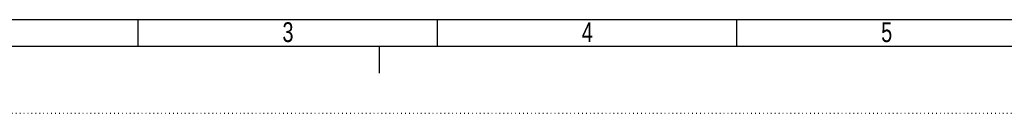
# Model space of a CAD drawing. Extents: x 0 to 594, y 0 to 841.
# Tile 2 of 14: x 107 to 291, y 0 to 17. Entities that reach past the tile are written whole.
import ezdxf

# ---------------------------------------------------------------- set-up
doc = ezdxf.new("R2010")
doc.units = 0
doc.linetypes.add('SLD-PUNTI', pattern=[0.635, 0, -0.635])
doc.linetypes.add('SLD-SOLIDO', pattern=[0])
doc.layers.get('0').update_dxf_attribs({"linetype": 'CONTINUOUS'})
doc.styles.add('SLDTEXTSTYLE2', font='ARIALN.TTF', dxfattribs={"width": 0.87})

msp = doc.modelspace()

# ---------------------------------------------------------------- linework, layer by layer
at = {"color": 7, "linetype": 'SLD-SOLIDO'}
for p, q in [((577.001, 17.499), (17.501, 17.499)), ((129.401, 12.499), (129.401, 17.499)), ((185.351, 12.499), (185.351, 17.499)), ((241.301, 12.499), (241.301, 17.499)), ((582.001, 12.499), (12.501, 12.499)), ((174.499, 12.499), (174.499, 7.499))]:
    msp.add_line(p, q, dxfattribs=at)
at = {"color": 7, "linetype": 'SLD-PUNTI'}
msp.add_line((0.001, -0.001), (594.499, -0.001), dxfattribs=at)

# ---------------------------------------------------------------- texts
at = {"color": 7, "linetype": 'CONTINUOUS', "char_height": 3.704, "attachment_point": 2, "style": 'SLDTEXTSTYLE2'}
for s, insert in [('3', (157.425, 17.028)), ('4', (213.375, 17.028)), ('5', (269.325, 17.028))]:
    msp.add_mtext(s, dxfattribs=dict(at, insert=insert))

doc.saveas('drawing.dxf')
